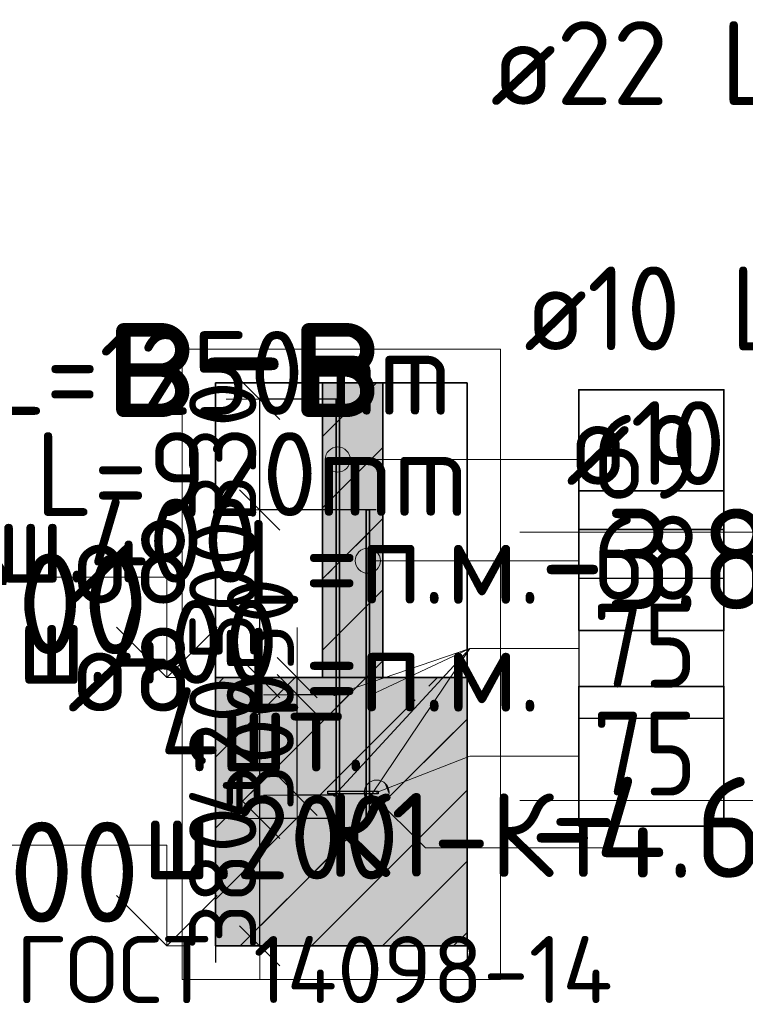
# Model space of a CAD drawing. Header units: millimetres. Extents: x 76517 to 124426, y -73423 to -21861.
# Tile 66 of 114: x 115104 to 117269, y -46057 to -43120. Entities that reach past the tile are written whole.
import ezdxf

# ---------------------------------------------------------------- set-up
doc = ezdxf.new("R2010")
doc.units = ezdxf.units.MM
doc.header["$PDMODE"] = 65
doc.linetypes.add('______11', pattern=[500, 400, -50, 0, -50])
doc.linetypes.add('______5', pattern=[1100, 800, -100, 100, -100])
for name, color, linetype, lineweight in [('Standard', 7, 'Continuous', 25), ('Арм.стержн. Выпуски', 180, 'Continuous', 35), ('Арматурный каркас 01', 4, 'Continuous', 35), ('Высотная отметки_ общее', 7, 'Continuous', 13), ('Размерная линия_ общее_1', 7, 'Continuous', 13), ('Стена_ общее', 7, 'Continuous', 35), ('Фундамент_ общее', 7, 'Continuous', 35)]:
    doc.layers.add(name, color=color, linetype=linetype, lineweight=lineweight)
doc.styles.add('ISOCPEUR', font='ISOCPEUR')
doc.dimstyles.new('DIMSTYLE_10', dxfattribs={"dimtxt": 200, "dimasz": 200, "dimexe": 0, "dimexo": 0, "dimgap": 100, "dimtad": 2, "dimdec": 0, "dimrnd": 5, "dimzin": 12, "dimdsep": 46, "dimtxsty": 'ISOCPEUR', "dimblk1": 'ALL_ML_STRICH', "dimblk2": 'ALL_ML_STRICH', "dimsah": 1, "dimcen": 0, "dimclrd": 7, "dimclre": 256, "dimclrt": 7, "dimadec": 0, "dimazin": 0, "dimtfac": 1, "dimtdec": 0, "dimtix": 1, "dimtmove": 2, "dimatfit": 3, "dimfxl": 0, "dimtvp": 1.2, "dimtzin": 0, "dimlwd": 0, "dimlwe": -3, "dimarcsym": 0})
pattern_1 = [(45, (0, 0), (-212.132, 212.132), [400, -50, 0, -50]), (45, (-106.07, 106.07), (-212.132, 212.132), [800, -100, 100, -100])]

# ---------------------------------------------------------------- blocks, each defined once
blk = doc.blocks.new('ALL_ML_STRICH')
at = {"color": 0, "linetype": 'ByBlock', "lineweight": -2}
for p, q in [((0, -0.5), (0, 0.5)), ((-0.3, -0.3), (0.3, 0.3)), ((-1, 0), (0.5, 0))]:
    blk.add_line(p, q, dxfattribs=at)
blk = doc.blocks.new('*D228')
at = {"layer": 'DEFPOINTS', "color": 7, "linetype": 'Continuous', "lineweight": 13, "transparency": 33554687}
for p in [(116063.8, -45133.3), (115932, -45433.3), (116063.8, -45433.3)]:
    blk.add_point(p, dxfattribs=at)
at = {"layer": 'Размерная линия_ общее_1', "color": 253, "linetype": 'Continuous', "lineweight": -2, "true_color": 0xa0a0a0, "transparency": 33554687}
for p, q in [((116043.8, -45133.3), (115932, -45133.3)), ((116043.8, -45433.3), (115932, -45433.3))]:
    blk.add_line(p, q, dxfattribs=at)
at = {"layer": 'Размерная линия_ общее_1', "color": 7, "linetype": 'Continuous', "lineweight": -2, "transparency": 33554687}
blk.add_line((115932, -45433.3), (115932, -45133.3), dxfattribs=at)
at = {"layer": 'Размерная линия_ общее_1', "color": 7, "linetype": 'Continuous', "lineweight": 13, "transparency": 33554687, "xscale": 200, "yscale": 200, "zscale": 200}
for p, rotation in [((115932, -45133.3), 90), ((115932, -45433.3), 270)]:
    blk.add_blockref('ALL_ML_STRICH', p, dxfattribs=dict(at, rotation=rotation))
at = {"layer": 'Размерная линия_ общее_1', "color": 7, "linetype": 'Continuous', "lineweight": 13, "transparency": 33554687, "insert": (115822, -45273.3), "char_height": 200, "width": 600, "attachment_point": 5, "rotation": 90, "style": 'ISOCPEUR'}
blk.add_mtext('\\A1;{300}', dxfattribs=at)
blk = doc.blocks.new('*D229')
at = {"layer": 'DEFPOINTS', "color": 7, "linetype": 'Continuous', "lineweight": 13, "transparency": 33554687}
for p in [(115913.8, -45082.3), (115932, -45133.3), (116063.8, -45133.3)]:
    blk.add_point(p, dxfattribs=at)
at = {"layer": 'Размерная линия_ общее_1', "color": 253, "linetype": 'Continuous', "lineweight": -2, "true_color": 0xa0a0a0, "transparency": 33554687}
for p, q in [((115893.8, -45082.3), (115932, -45082.3)), ((116043.8, -45133.3), (115932, -45133.3))]:
    blk.add_line(p, q, dxfattribs=at)
at = {"layer": 'Размерная линия_ общее_1', "color": 7, "linetype": 'Continuous', "lineweight": -2, "transparency": 33554687}
blk.add_line((115932, -45133.3), (115932, -45082.3), dxfattribs=at)
at = {"layer": 'Размерная линия_ общее_1', "color": 7, "linetype": 'Continuous', "lineweight": 13, "transparency": 33554687, "xscale": 200, "yscale": 200, "zscale": 200}
for p, rotation in [((115932, -45133.3), 270), ((115932, -45082.3), 90)]:
    blk.add_blockref('ALL_ML_STRICH', p, dxfattribs=dict(at, rotation=rotation))
at = {"layer": 'Размерная линия_ общее_1', "color": 7, "linetype": 'Continuous', "lineweight": 13, "transparency": 33554687, "insert": (115822.3, -44925.3), "char_height": 200, "width": 400, "attachment_point": 5, "rotation": 90, "style": 'ISOCPEUR'}
blk.add_mtext('\\A1;{50}', dxfattribs=at)
blk = doc.blocks.new('*D230')
at = {"layer": 'DEFPOINTS', "color": 7, "linetype": 'Continuous', "lineweight": 13, "transparency": 33554687}
for p in [(116077.6, -45502.3), (115820.3, -45882.3), (115840.8, -45882.3)]:
    blk.add_point(p, dxfattribs=at)
at = {"layer": 'Размерная линия_ общее_1', "color": 253, "linetype": 'Continuous', "lineweight": -2, "true_color": 0xa0a0a0, "transparency": 33554687}
for p, q in [((116057.6, -45502.3), (115820.3, -45502.3)), ((115820.8, -45882.3), (115820.3, -45882.3))]:
    blk.add_line(p, q, dxfattribs=at)
at = {"layer": 'Размерная линия_ общее_1', "color": 7, "linetype": 'Continuous', "lineweight": -2, "transparency": 33554687}
blk.add_line((115820.3, -45882.3), (115820.3, -45502.3), dxfattribs=at)
at = {"layer": 'Размерная линия_ общее_1', "color": 7, "linetype": 'Continuous', "lineweight": 13, "transparency": 33554687, "xscale": 200, "yscale": 200, "zscale": 200}
for p, rotation in [((115820.3, -45502.3), 90), ((115820.3, -45882.3), 270)]:
    blk.add_blockref('ALL_ML_STRICH', p, dxfattribs=dict(at, rotation=rotation))
at = {"layer": 'Размерная линия_ общее_1', "color": 7, "linetype": 'Continuous', "lineweight": 13, "transparency": 33554687, "insert": (115710.3, -45682.3), "char_height": 200, "width": 600, "attachment_point": 5, "rotation": 90, "style": 'ISOCPEUR'}
blk.add_mtext('\\A1;{380}', dxfattribs=at)
blk = doc.blocks.new('*D231')
at = {"layer": 'DEFPOINTS', "color": 7, "linetype": 'Continuous', "lineweight": 13, "transparency": 33554687}
for p in [(115812.3, -45082.3), (115820.3, -45502.3), (116077.6, -45502.3)]:
    blk.add_point(p, dxfattribs=at)
at = {"layer": 'Размерная линия_ общее_1', "color": 253, "linetype": 'Continuous', "lineweight": -2, "true_color": 0xa0a0a0, "transparency": 33554687}
for p, q in [((115820.3, -45082.3), (115820.3, -45082.3)), ((116057.6, -45502.3), (115820.3, -45502.3))]:
    blk.add_line(p, q, dxfattribs=at)
at = {"layer": 'Размерная линия_ общее_1', "color": 7, "linetype": 'Continuous', "lineweight": -2, "transparency": 33554687}
blk.add_line((115820.3, -45502.3), (115820.3, -45082.3), dxfattribs=at)
at = {"layer": 'Размерная линия_ общее_1', "color": 7, "linetype": 'Continuous', "lineweight": 13, "transparency": 33554687, "xscale": 200, "yscale": 200, "zscale": 200}
for p, rotation in [((115820.3, -45082.3), 90), ((115820.3, -45502.3), 270)]:
    blk.add_blockref('ALL_ML_STRICH', p, dxfattribs=dict(at, rotation=rotation))
at = {"layer": 'Размерная линия_ общее_1', "color": 7, "linetype": 'Continuous', "lineweight": 13, "transparency": 33554687, "insert": (115710.3, -45292.3), "char_height": 200, "width": 600, "attachment_point": 5, "rotation": 90, "style": 'ISOCPEUR'}
blk.add_mtext('\\A1;{420}', dxfattribs=at)
blk = doc.blocks.new('*D232')
at = {"layer": 'DEFPOINTS', "color": 7, "linetype": 'Continuous', "lineweight": 13, "transparency": 33554687}
for p in [(116187.6, -44582.3), (115812.3, -45082.3), (115820.3, -45082.3)]:
    blk.add_point(p, dxfattribs=at)
at = {"layer": 'Размерная линия_ общее_1', "color": 253, "linetype": 'Continuous', "lineweight": -2, "true_color": 0xa0a0a0, "transparency": 33554687}
for p, q in [((116167.6, -44582.3), (115820.3, -44582.3)), ((115820.3, -45082.3), (115820.3, -45082.3))]:
    blk.add_line(p, q, dxfattribs=at)
at = {"layer": 'Размерная линия_ общее_1', "color": 7, "linetype": 'Continuous', "lineweight": -2, "transparency": 33554687}
blk.add_line((115820.3, -45082.3), (115820.3, -44582.3), dxfattribs=at)
at = {"layer": 'Размерная линия_ общее_1', "color": 7, "linetype": 'Continuous', "lineweight": 13, "transparency": 33554687, "xscale": 200, "yscale": 200, "zscale": 200}
for p, rotation in [((115820.3, -44582.3), 90), ((115820.3, -45082.3), 270)]:
    blk.add_blockref('ALL_ML_STRICH', p, dxfattribs=dict(at, rotation=rotation))
at = {"layer": 'Размерная линия_ общее_1', "color": 7, "linetype": 'Continuous', "lineweight": 13, "transparency": 33554687, "insert": (115710.3, -44822.3), "char_height": 200, "width": 600, "attachment_point": 5, "rotation": 90, "style": 'ISOCPEUR'}
blk.add_mtext('\\A1;{500}', dxfattribs=at)
blk = doc.blocks.new('*D233')
at = {"layer": 'DEFPOINTS', "color": 7, "linetype": 'Continuous', "lineweight": 13, "transparency": 33554687}
for p in [(116077.6, -44252.3), (115820.3, -44582.3), (116187.6, -44582.3)]:
    blk.add_point(p, dxfattribs=at)
at = {"layer": 'Размерная линия_ общее_1', "color": 253, "linetype": 'Continuous', "lineweight": -2, "true_color": 0xa0a0a0, "transparency": 33554687}
for p, q in [((116057.6, -44252.3), (115820.3, -44252.3)), ((116167.6, -44582.3), (115820.3, -44582.3))]:
    blk.add_line(p, q, dxfattribs=at)
at = {"layer": 'Размерная линия_ общее_1', "color": 7, "linetype": 'Continuous', "lineweight": -2, "transparency": 33554687}
blk.add_line((115820.3, -44582.3), (115820.3, -44252.3), dxfattribs=at)
at = {"layer": 'Размерная линия_ общее_1', "color": 7, "linetype": 'Continuous', "lineweight": 13, "transparency": 33554687, "xscale": 200, "yscale": 200, "zscale": 200}
for p, rotation in [((115820.3, -44252.3), 90), ((115820.3, -44582.3), 270)]:
    blk.add_blockref('ALL_ML_STRICH', p, dxfattribs=dict(at, rotation=rotation))
at = {"layer": 'Размерная линия_ общее_1', "color": 7, "linetype": 'Continuous', "lineweight": 13, "transparency": 33554687, "insert": (115710.3, -44407.3), "char_height": 200, "width": 600, "attachment_point": 5, "rotation": 90, "style": 'ISOCPEUR'}
blk.add_mtext('\\A1;{330}', dxfattribs=at)
blk = doc.blocks.new('COMPLEX_ELEVATIONDIM_1')
at = {"layer": 'Высотная отметки_ общее', "color": 7, "linetype": 'Continuous', "lineweight": 13, "transparency": 33554687}
for p, q in [((115543.6, -44782.3), (114343.6, -44782.3)), ((115543.6, -45082.3), (115543.6, -44782.3)), ((115543.6, -45082.3), (115393.6, -44932.3)), ((115543.6, -45082.3), (115693.6, -44932.3)), ((115543.6, -45082.3), (115543.6, -45082.3)), ((115543.6, -45082.3), (115543.6, -45082.3)), ((115543.6, -45082.3), (115609.8, -45082.3)), ((115543.6, -45082.3), (115543.6, -45082.3)), ((115543.6, -45082.3), (115543.6, -45082.3)), ((115543.6, -45582.3), (114343.6, -45582.3)), ((115543.6, -45882.3), (115543.6, -45582.3)), ((115543.6, -45882.3), (115393.6, -45732.3)), ((115543.6, -45882.3), (115693.6, -45732.3)), ((115543.6, -45882.3), (115543.6, -45882.3)), ((115543.6, -45882.3), (115543.6, -45882.3)), ((115543.6, -45882.3), (115609.8, -45882.3)), ((115543.6, -45882.3), (115543.6, -45882.3)), ((115543.6, -45882.3), (115543.6, -45882.3))]:
    blk.add_line(p, q, dxfattribs=at)
at = {"layer": 'Высотная отметки_ общее', "color": 7, "linetype": 'Continuous', "lineweight": 13, "transparency": 33554687, "char_height": 300, "attachment_point": 7, "style": 'ISOCPEUR'}
for s, insert, width in [('\\W0.95;-3.800', (114403.6, -45012.3), 1281.435), ('\\W0.95;-4.600', (114373.6, -45812.3), 1311.684)]:
    blk.add_mtext(s, dxfattribs=dict(at, insert=insert, width=width))
blk = doc.blocks.new('COMPLEX_ELEVATIONDIM_2')
at = {"layer": 'Высотная отметки_ общее', "color": 7, "linetype": 'Continuous', "lineweight": 13, "transparency": 33554687}
for p, q in [((117795.9, -44649), (116595.9, -44649)), ((117795.9, -44949), (117795.9, -44649)), ((117795.9, -44949), (117645.9, -44799)), ((117795.9, -44949), (117945.9, -44799)), ((117795.9, -44949), (117795.9, -44949)), ((117795.9, -44949), (117795.9, -44949)), ((117795.9, -44949), (117862, -44949)), ((117795.9, -44949), (117795.9, -44949)), ((117795.9, -44949), (117795.9, -44949)), ((117795.9, -45449), (116595.9, -45449)), ((117795.9, -45749), (117795.9, -45449)), ((117795.9, -45749), (117645.9, -45599)), ((117795.9, -45749), (117945.9, -45599)), ((117795.9, -45749), (117795.9, -45749)), ((117795.9, -45749), (117795.9, -45749)), ((117795.9, -45749), (117862, -45749)), ((117795.9, -45749), (117795.9, -45749)), ((117795.9, -45749), (117795.9, -45749))]:
    blk.add_line(p, q, dxfattribs=at)
at = {"layer": 'Высотная отметки_ общее', "color": 7, "linetype": 'Continuous', "lineweight": 13, "transparency": 33554687, "char_height": 300, "attachment_point": 7, "style": 'ISOCPEUR'}
for s, insert, width in [('\\W0.95;-3.800', (116655.9, -44879), 1281.436), ('\\W0.95;-4.600', (116625.9, -45679), 1311.684)]:
    blk.add_mtext(s, dxfattribs=dict(at, insert=insert, width=width))

msp = doc.modelspace()

# ---------------------------------------------------------------- hatches: boundary and pattern name
at = {"layer": 'Standard', "linetype": 'Continuous', "lineweight": 35, "transparency": 33554687}
h = msp.add_hatch(dxfattribs=at)
h.set_pattern_fill('__________539', scale=100, style=0, pattern_type=2)
h.set_pattern_definition(pattern_1)
h.paths.add_polyline_path([(116008.1, -45082.3), (116188.1, -45082.3), (116188.1, -44202.7), (116008.1, -44202.7)], flags=0)
at = {"layer": 'Standard', "linetype": 'Continuous', "lineweight": 35, "true_color": 0xc7c7c7, "transparency": 33554687}
msp.add_hatch(color=9, dxfattribs=at).paths.add_polyline_path([(116008.1, -45082.3), (116188.1, -45082.3), (116188.1, -44202.7), (116008.1, -44202.7)])
at = {"layer": 'Standard', "linetype": 'Continuous', "lineweight": 13, "transparency": 33554687}
h = msp.add_hatch(dxfattribs=at)
h.set_pattern_fill('__________539', scale=100, style=0, pattern_type=2)
h.set_pattern_definition(pattern_1)
h.paths.add_polyline_path([(116438.7, -45082.3), (115688.7, -45082.3), (115688.7, -45882.3), (116438.7, -45882.3)], flags=0)
msp.add_hatch(color=9, dxfattribs=at).paths.add_polyline_path([(116438.7, -45082.3), (115688.7, -45082.3), (115688.7, -45882.3), (116438.7, -45882.3)])
at = {"layer": 'Арм.стержн. Выпуски', "linetype": 'Continuous', "lineweight": 13, "transparency": 33554687}
for points in [[(116053.1, -44469.5), (116053.1, -44394.5), (116034.4, -44399.8)], [(116071.9, -44464.3), (116071.9, -44399.8), (116053.1, -44394.5)], [(116071.9, -44464.3), (116053.1, -44394.5), (116053.1, -44469.5)], [(116020.9, -44450.8), (116020.9, -44413.3), (116015.6, -44432)], [(116034.4, -44464.3), (116034.4, -44399.8), (116020.9, -44413.3)], [(116034.4, -44464.3), (116020.9, -44413.3), (116020.9, -44450.8)], [(116053.1, -44469.5), (116034.4, -44399.8), (116034.4, -44464.3)], [(116085.4, -44450.8), (116085.4, -44413.3), (116071.9, -44399.8)], [(116085.4, -44450.8), (116071.9, -44399.8), (116071.9, -44464.3)], [(116085.4, -44413.3), (116085.4, -44450.8), (116090.6, -44432)], [(116110.4, -44752.5), (116110.4, -44715), (116105.2, -44733.7)], [(116123.9, -44766), (116123.9, -44701.5), (116110.4, -44715)], [(116123.9, -44766), (116110.4, -44715), (116110.4, -44752.5)], [(116142.7, -44771.2), (116142.7, -44696.2), (116123.9, -44701.5)], [(116142.7, -44771.2), (116123.9, -44701.5), (116123.9, -44766)], [(116161.4, -44766), (116161.4, -44701.5), (116142.7, -44696.2)], [(116161.4, -44766), (116142.7, -44696.2), (116142.7, -44771.2)], [(116174.9, -44752.5), (116174.9, -44715), (116161.4, -44701.5)], [(116174.9, -44752.5), (116161.4, -44701.5), (116161.4, -44766)], [(116174.9, -44715), (116174.9, -44752.5), (116180.2, -44733.7)]]:
    msp.add_hatch(color=7, dxfattribs=at).paths.add_polyline_path(points)
at = {"layer": 'Арматурный каркас 01', "linetype": 'Continuous', "lineweight": 50, "transparency": 33554687}
for points in [[(116047.1, -45133.3), (116046.8, -45131.7), (116045.9, -45130.4), (116044.6, -45129.6), (116043.1, -45129.3), (116041.6, -45129.6), (116040.3, -45130.4), (116039.4, -45131.7), (116039.1, -45133.3), (116039.4, -45134.8), (116040.3, -45136.1), (116041.6, -45136.9), (116043.1, -45137.3), (116044.6, -45136.9), (116045.9, -45136.1), (116046.8, -45134.8)], [(116157.1, -45133.3), (116156.8, -45131.7), (116155.9, -45130.4), (116154.6, -45129.6), (116153.1, -45129.3), (116151.6, -45129.6), (116150.3, -45130.4), (116149.4, -45131.7), (116149.1, -45133.3), (116149.4, -45134.8), (116150.3, -45136.1), (116151.6, -45136.9), (116153.1, -45137.3), (116154.6, -45136.9), (116155.9, -45136.1), (116156.8, -45134.8)], [(116047.1, -45433.3), (116046.8, -45431.7), (116045.9, -45430.4), (116044.6, -45429.6), (116043.1, -45429.3), (116041.6, -45429.6), (116040.3, -45430.4), (116039.4, -45431.7), (116039.1, -45433.3), (116039.4, -45434.8), (116040.3, -45436.1), (116041.6, -45436.9), (116043.1, -45437.3), (116044.6, -45436.9), (116045.9, -45436.1), (116046.8, -45434.8)], [(116157.1, -45433.3), (116156.8, -45431.7), (116155.9, -45430.4), (116154.6, -45429.6), (116153.1, -45429.3), (116151.6, -45429.6), (116150.3, -45430.4), (116149.4, -45431.7), (116149.1, -45433.3), (116149.4, -45434.8), (116150.3, -45436.1), (116151.6, -45436.9), (116153.1, -45437.3), (116154.6, -45436.9), (116155.9, -45436.1), (116156.8, -45434.8)]]:
    msp.add_hatch(color=40, dxfattribs=at).paths.add_polyline_path(points)
at = {"layer": 'Арматурный каркас 01', "linetype": 'Continuous', "lineweight": 13, "transparency": 33554687}
for points in [[(116182.8, -45460.2), (116155.5, -45390.3), (116140, -45402)], [(116198.3, -45448.5), (116174.9, -45388.4), (116155.5, -45390.3)], [(116198.3, -45448.5), (116155.5, -45390.3), (116182.8, -45460.2)], [(116206, -45431), (116192.4, -45396.1), (116174.9, -45388.4)], [(116206, -45431), (116174.9, -45388.4), (116198.3, -45448.5)], [(116192.4, -45396.1), (116206, -45431), (116204.1, -45411.6)], [(116163.4, -45462.1), (116140, -45402), (116132.3, -45419.5)], [(116163.4, -45462.1), (116132.3, -45419.5), (116145.9, -45454.4)], [(116145.9, -45454.4), (116132.3, -45419.5), (116134.2, -45438.9)], [(116182.8, -45460.2), (116140, -45402), (116163.4, -45462.1)]]:
    msp.add_hatch(color=7, dxfattribs=at).paths.add_polyline_path(points)

# ---------------------------------------------------------------- linework, layer by layer
at = {"layer": 'Standard', "color": 52, "linetype": 'Continuous', "lineweight": 13, "transparency": 33554687}
for p, q in [((115688.7, -45882.3), (115688.7, -44202.7)), ((115688.7, -45882.3), (115688.7, -44202.7)), ((115688.7, -44202.7), (116438.7, -44202.7)), ((116438.7, -44202.7), (115688.7, -44202.7)), ((116438.7, -45882.3), (116438.7, -44202.7)), ((116438.7, -45882.3), (116438.7, -44202.7)), ((115688.7, -45882.3), (116438.7, -45882.3)), ((116438.7, -45882.3), (115688.7, -45882.3))]:
    msp.add_line(p, q, dxfattribs=at)
at = {"layer": 'Standard', "color": 52, "linetype": 'Continuous', "lineweight": 35, "transparency": 33554687}
for p, q in [((115688.7, -45882.3), (115688.7, -44202.7)), ((115688.7, -45882.3), (115688.7, -44202.7)), ((115688.7, -44202.7), (116438.7, -44202.7)), ((116438.7, -44202.7), (115688.7, -44202.7)), ((116438.7, -45882.3), (116438.7, -44202.7)), ((116438.7, -45882.3), (116438.7, -44202.7)), ((115688.7, -45882.3), (116438.7, -45882.3)), ((116438.7, -45882.3), (115688.7, -45882.3))]:
    msp.add_line(p, q, dxfattribs=at)
at = {"layer": 'Standard', "color": 7, "linetype": 'Continuous', "lineweight": 25, "transparency": 33554687}
for p, q in [((116238.1, -44202.7), (115958.1, -44202.7)), ((116238.1, -44202.7), (115958.1, -44202.7)), ((115688.7, -45032.3), (115688.7, -45932.3)), ((115688.7, -45032.3), (115688.7, -45932.3)), ((116438.7, -45032.3), (116438.7, -45932.3)), ((116438.7, -45032.3), (116438.7, -45932.3))]:
    msp.add_line(p, q, dxfattribs=at)
at = {"layer": 'Standard', "color": 7, "linetype": 'Continuous', "lineweight": 35, "transparency": 33554687}
for p, q in [((116008.1, -44202.7), (116008.1, -45082.3)), ((116008.1, -44202.7), (116008.1, -45082.3)), ((116188.1, -45082.3), (116188.1, -44202.7)), ((116188.1, -45082.3), (116188.1, -44202.7)), ((116008.1, -45082.3), (115688.7, -45082.3)), ((116008.1, -45082.3), (115688.7, -45082.3)), ((116438.7, -45082.3), (116188.1, -45082.3)), ((116438.7, -45082.3), (116188.1, -45082.3)), ((115688.7, -45882.3), (116438.7, -45882.3)), ((115688.7, -45882.3), (116438.7, -45882.3))]:
    msp.add_line(p, q, dxfattribs=at)
at = {"layer": 'Standard', "color": 253, "linetype": '______11', "lineweight": 35, "true_color": 0xababab, "transparency": 33554687}
for p, q in [((116008.1, -44363.7), (116169.1, -44202.7)), ((116008.1, -44788), (116188.1, -44608)), ((116138.1, -45082.3), (116188.1, -45032.2))]:
    msp.add_line(p, q, dxfattribs=at)
at = {"layer": 'Standard', "color": 253, "linetype": '______5', "lineweight": 35, "true_color": 0xababab, "transparency": 33554687}
for p, q in [((116008.1, -44575.8), (116188.1, -44395.8)), ((116008.1, -45000.1), (116188.1, -44820.1))]:
    msp.add_line(p, q, dxfattribs=at)
at = {"layer": 'Standard', "color": 253, "linetype": '______11', "lineweight": 13, "true_color": 0xababab, "transparency": 33554687}
for p, q in [((115688.7, -45531.6), (116138.1, -45082.3)), ((115688.7, -45107.4), (115713.8, -45082.3)), ((115762.4, -45882.3), (116438.7, -45205.9)), ((116186.6, -45882.3), (116438.7, -45630.2))]:
    msp.add_line(p, q, dxfattribs=at)
at = {"layer": 'Standard', "color": 253, "linetype": '______5', "lineweight": 13, "true_color": 0xababab, "transparency": 33554687}
for p, q in [((115688.7, -45743.8), (116350.2, -45082.3)), ((115688.7, -45319.5), (115926, -45082.3)), ((115974.5, -45882.3), (116438.7, -45418)), ((116398.8, -45882.3), (116438.7, -45842.3))]:
    msp.add_line(p, q, dxfattribs=at)
at = {"layer": 'Standard', "color": 7, "linetype": 'Continuous', "lineweight": 13, "transparency": 33554687}
for points in [[(115588.7, -45982.3), (116538.7, -45982.3), (116538.7, -44102.7), (115588.7, -44102.7), (115588.7, -45982.3)], [(116157.1, -45433.3), (116315.2, -45590), (116877.1, -45590)]]:
    msp.add_lwpolyline(points, dxfattribs=at)
at = {"layer": 'Арм.стержн. Выпуски', "color": 7, "linetype": 'Continuous', "lineweight": 13, "transparency": 33554687}
for p, q in [((116053.1, -44394.5), (116053.1, -44394.5)), ((116015.6, -44432), (116015.6, -44432)), ((116276.8, -44432), (116053.1, -44432)), ((116090.6, -44432), (116090.6, -44432)), ((116276.8, -44432), (116771.8, -44432)), ((116053.1, -44469.5), (116053.1, -44469.5)), ((116142.7, -44696.2), (116142.7, -44696.2)), ((116105.2, -44733.7), (116105.2, -44733.7)), ((116301.8, -44733.7), (116142.7, -44733.7)), ((116180.2, -44733.7), (116180.2, -44733.7)), ((116301.8, -44733.7), (116771.8, -44733.7)), ((116142.7, -44771.2), (116142.7, -44771.2))]:
    msp.add_line(p, q, dxfattribs=at)
at = {"layer": 'Арм.стержн. Выпуски', "color": 4, "linetype": 'Continuous', "lineweight": 35, "transparency": 33554687}
for points in [[(116048.1, -45502.3), (116048.1, -44252.3), (116058.1, -44252.3), (116058.1, -45502.3), (116048.1, -45502.3)], [(116137.7, -45502.3), (116137.7, -44582.3), (116147.7, -44582.3), (116147.7, -45502.3), (116137.7, -45502.3)]]:
    msp.add_lwpolyline(points, dxfattribs=at)
at = {"layer": 'Арм.стержн. Выпуски', "color": 7, "linetype": 'Continuous', "lineweight": 35, "transparency": 33554687}
for points in [[(116771.8, -44640.4), (117205.2, -44640.4), (117205.2, -44223.7), (116771.8, -44223.7), (116771.8, -44640.4)], [(116771.8, -44942), (117205.2, -44942), (117205.2, -44525.4), (116771.8, -44525.4), (116771.8, -44942)]]:
    msp.add_lwpolyline(points, dxfattribs=at)
at = {"layer": 'Арм.стержн. Выпуски', "color": 7, "linetype": 'Continuous', "lineweight": 13, "transparency": 33554687}
for centre in [(116053.1, -44432), (116142.7, -44733.7)]:
    msp.add_circle(centre, 37.5, dxfattribs=at)
at = {"layer": 'Арматурный каркас 01', "color": 7, "linetype": 'Continuous', "lineweight": 13, "transparency": 33554687}
for p, q in [((116446.8, -44995.4), (116043.1, -45133.3)), ((116446.8, -44995.4), (116043.1, -45433.3)), ((116446.8, -44995.4), (116153.1, -45133.3)), ((116446.8, -44995.4), (116153.1, -45433.3)), ((116446.8, -44995.4), (116771.8, -44995.4)), ((116446.8, -45317), (116169.2, -45425.3)), ((116446.8, -45317), (116771.8, -45317)), ((116155.5, -45390.3), (116155.5, -45390.3)), ((116204.1, -45411.6), (116204.1, -45411.6)), ((116134.2, -45438.9), (116134.2, -45438.9)), ((116182.8, -45460.2), (116182.8, -45460.2))]:
    msp.add_line(p, q, dxfattribs=at)
at = {"layer": 'Арматурный каркас 01', "color": 7, "linetype": 'Continuous', "lineweight": 25, "transparency": 33554687}
msp.add_lwpolyline([(116771.8, -45203.7), (117205.2, -45203.7), (117205.2, -44787), (116771.8, -44787), (116771.8, -45203.7)], dxfattribs=at)
at = {"layer": 'Арматурный каркас 01', "color": 7, "linetype": 'Continuous', "lineweight": 35, "transparency": 33554687}
msp.add_lwpolyline([(116771.8, -45525.4), (117205.2, -45525.4), (117205.2, -45108.7), (116771.8, -45108.7), (116771.8, -45525.4)], dxfattribs=at)
at = {"layer": 'Арматурный каркас 01', "color": 40, "linetype": 'Continuous', "lineweight": 25, "transparency": 33554687}
msp.add_lwpolyline([(116173.2, -45429.3), (116023.2, -45429.3), (116023.2, -45421.3), (116173.2, -45421.3), (116173.2, -45429.3)], dxfattribs=at)
at = {"layer": 'Арматурный каркас 01', "color": 7, "linetype": 'Continuous', "lineweight": 13, "transparency": 33554687}
msp.add_circle((116169.2, -45425.3), 37.5, dxfattribs=at)
at = {"layer": 'Стена_ общее', "color": 7, "linetype": 'Continuous', "lineweight": 35, "transparency": 33554687}
msp.add_line((116008.1, -45082.3), (116188.1, -45082.3), dxfattribs=at)
msp.add_line((116008.1, -45082.3), (116188.1, -45082.3), dxfattribs=at)
at = {"layer": 'Фундамент_ общее', "transparency": 33554687}
msp.add_line((116188.1, -45082.3), (116008.1, -45082.3), dxfattribs=at)
at = {"layer": 'Фундамент_ общее', "color": 7, "linetype": 'Continuous', "lineweight": 35, "transparency": 33554687}
msp.add_line((116188.1, -45082.3), (116008.1, -45082.3), dxfattribs=at)

# ---------------------------------------------------------------- block references
at = {"layer": 'Высотная отметки_ общее', "color": 7, "linetype": 'Continuous', "lineweight": 13, "transparency": 33554687}
for name in ['COMPLEX_ELEVATIONDIM_2', 'COMPLEX_ELEVATIONDIM_1']:
    msp.add_blockref(name, (0, 0), dxfattribs=at)

# ---------------------------------------------------------------- texts
at = {"layer": 'Standard', "color": 7, "linetype": 'Continuous', "lineweight": 13, "transparency": 33554687, "insert": (116185.2, -44105.3), "char_height": 400, "width": 1022.609, "attachment_point": 6, "style": 'ISOCPEUR'}
msp.add_mtext('\\A1;{\\fISOCPEUR|i0|b0;\\H400.000000;\\W1.000000;\\C7;в-в}\\P', dxfattribs=at)
at = {"layer": 'Standard', "color": 7, "linetype": 'Continuous', "lineweight": 13, "transparency": 33554687, "char_height": 250, "width": 2191.875, "attachment_point": 3, "line_spacing_factor": 1.024096}
for insert in [(119077.3, -45293), (116873.2, -45426.3)]:
    msp.add_mtext('\\A1;{\\fISOCPEUR|i0|b0;\\H250.000000;\\W1.000000;\\C7;К1-Кт}\\P{\\fISOCPEUR|i0|b0;\\H200.000000;\\W1.000000;\\C7;ГОСТ 14098-14}\\P', dxfattribs=dict(at, insert=insert))
at = {"layer": 'Арм.стержн. Выпуски', "color": 7, "linetype": 'Continuous', "lineweight": 25, "transparency": 33554687, "char_height": 250, "attachment_point": 7, "style": 'ISOCPEUR'}
for s, insert, width in [('\\W0.98;ø22 L=2880mm ', (116508.9, -43374.6), 2496.203), ('\\W0.94;ø10 L=1250mm ', (116608.9, -44106.3), 2391.341), ('\\W0.94;ø10 L=1250mm ', (114396.8, -44298.7), 2391.341), ('\\W0.96;ø10 L=920mm ', (116733.9, -44507.9), 2268.514), ('\\W0.87;69', (116813.5, -44548.7), 459.01), ('\\W0.96;ø10 L=920mm ', (114521.8, -44600.4), 2268.514), ('\\W0.95;ш.400 ', (115034.3, -44798.7), 1118.529), ('\\W0.87;68', (116813.5, -44850.4), 459.01), ('\\W0.95;ш.400 ', (115096.8, -45100.4), 1118.528)]:
    msp.add_mtext(s, dxfattribs=dict(at, insert=insert, width=width))
at = {"layer": 'Арматурный каркас 01', "color": 7, "linetype": 'Continuous', "lineweight": 25, "transparency": 33554687, "char_height": 250, "attachment_point": 7, "style": 'ISOCPEUR'}
for s, insert, width in [('\\W0.97;ø8 L=п.м.', (115246.8, -44862), 1544.857), ('\\W0.87;75', (116813.5, -45112), 459.01), ('\\W0.97;ø8 L=п.м.', (115246.8, -45183.7), 1544.857), ('\\W0.95;4шт. ', (115521.8, -45362), 992.98), ('\\W0.87;75', (116813.5, -45433.7), 459.01), ('\\W0.95;ш.200 ', (115471.8, -45683.7), 1093.33)]:
    msp.add_mtext(s, dxfattribs=dict(at, insert=insert, width=width))

# ---------------------------------------------------------------- dimensions: what is measured, and where the dimension line sits
at = {"layer": 'Размерная линия_ общее_1', "color": 7, "linetype": 'Continuous', "lineweight": 13, "transparency": 33554687}
for base, p1, p2, picture, middle in [((115820.3, -44252.3), (116167.6, -44582.3), (116057.6, -44252.3), '*D233', (115710.3, -44407.3)), ((115820.3, -44582.3), (115820.3, -45082.3), (116167.6, -44582.3), '*D232', (115710.3, -44822.3)), ((115932, -45082.3), (116043.8, -45133.3), (115893.8, -45082.3), '*D229', (115822.3, -44925.3)), ((115820.3, -45082.3), (116057.6, -45502.3), (115820.3, -45082.3), '*D231', (115710.3, -45292.3)), ((115932, -45133.3), (116043.8, -45433.3), (116043.8, -45133.3), '*D228', (115822, -45273.3)), ((115820.3, -45502.3), (115820.8, -45882.3), (116057.6, -45502.3), '*D230', (115710.3, -45682.3))]:
    dim = msp.add_linear_dim(base=base, p1=p1, p2=p2, angle=90, dimstyle='DIMSTYLE_10', override={"dimpost": '<>', "dimclrd": 7, "dimclre": 253, "dimclrt": 7, "dimlwd": 0, "dimlwe": 65533}, dxfattribs=at)
    dim.commit()
    dim.dimension.update_dxf_attribs({"geometry": picture, "text_midpoint": middle, "dimtype": 160})

doc.saveas('drawing.dxf')
